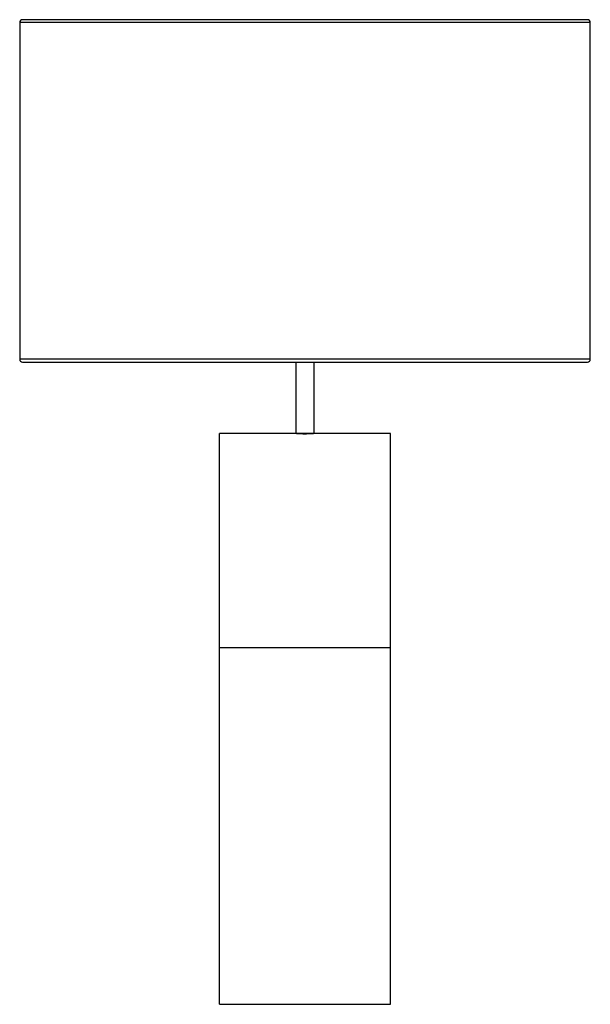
# Paper-space layout '_Derecha' of a CAD drawing. Header units: millimetres. Extents: x -200 to 200, y 0 to 690.
import ezdxf

# ---------------------------------------------------------------- set-up
doc = ezdxf.new("R2010")
doc.units = ezdxf.units.MM

psp = doc.layouts.new('_Derecha')

# ---------------------------------------------------------------- linework, layer by layer
at = {"color": 7, "linetype": 'Continuous', "lineweight": 25}
for p, q in [((198, 690), (-198, 690)), ((-200, 688), (-200, 452)), ((200, 452), (200, 688)), ((-198, 450), (198, 450)), ((-6.5, 450), (-6.5, 400)), ((6.5, 400), (6.5, 450)), ((60, 400), (-60, 400)), ((-60, 0), (-60, 400)), ((60, 0), (60, 400)), ((-60, 250), (60, 250)), ((-60, 0), (60, 0))]:
    psp.add_line(p, q, dxfattribs=at)
at = {"color": 8, "linetype": 'Continuous', "lineweight": 25}
for p, q in [((200, 688), (-200, 688)), ((200, 452), (-200, 452))]:
    psp.add_line(p, q, dxfattribs=at)
at = {"color": 7, "linetype": 'Continuous', "lineweight": 25}
for centre, start, end in [((-198, 688), 90, 180), ((198, 688), 0, 90), ((-198, 452), 180, 270), ((198, 452), 270, 360)]:
    psp.add_arc(centre, 2, start, end, dxfattribs=at)
psp.add_open_spline([(-5.85, 400), (-5.85, 400), (-5.81, 400), (-5.7, 399.99), (-5.65, 399.99), (-5.54, 399.99), (-5.48, 399.99), (-5.26, 399.98), (-5.08, 399.97), (-4.65, 399.96), (-4.41, 399.95), (-3.87, 399.94), (-3.57, 399.93), (-3.09, 399.92), (-2.93, 399.91), (-2.59, 399.91), (-2.24, 399.9), (-1.88, 399.9), (-1.52, 399.89), (-1.33, 399.89), (-0.76, 399.89), (-0.38, 399.89), (0.38, 399.89), (0.77, 399.89), (1.52, 399.89), (1.88, 399.9), (2.41, 399.91), (2.59, 399.91), (2.93, 399.91), (3.09, 399.92), (3.57, 399.93), (3.86, 399.94), (4.41, 399.95), (4.65, 399.96), (4.97, 399.97), (5.07, 399.97), (5.25, 399.98), (5.33, 399.98), (5.55, 399.99), (5.66, 399.99), (5.81, 400), (5.85, 400), (5.85, 400)], degree=3, knots=[0, 0, 0, 0, 0.0625, 0.0625, 0.09375, 0.09375, 0.125, 0.125, 0.1875, 0.1875, 0.25, 0.25, 0.3125, 0.3125, 0.34375, 0.34375, 0.375, 0.40625, 0.40625, 0.4375, 0.4375, 0.5, 0.5, 0.5625, 0.5625, 0.625, 0.625, 0.65625, 0.65625, 0.6875, 0.6875, 0.75, 0.75, 0.8125, 0.8125, 0.84375, 0.84375, 0.875, 0.875, 0.9375, 0.9375, 1, 1, 1, 1], dxfattribs=at)

doc.saveas('drawing.dxf')
